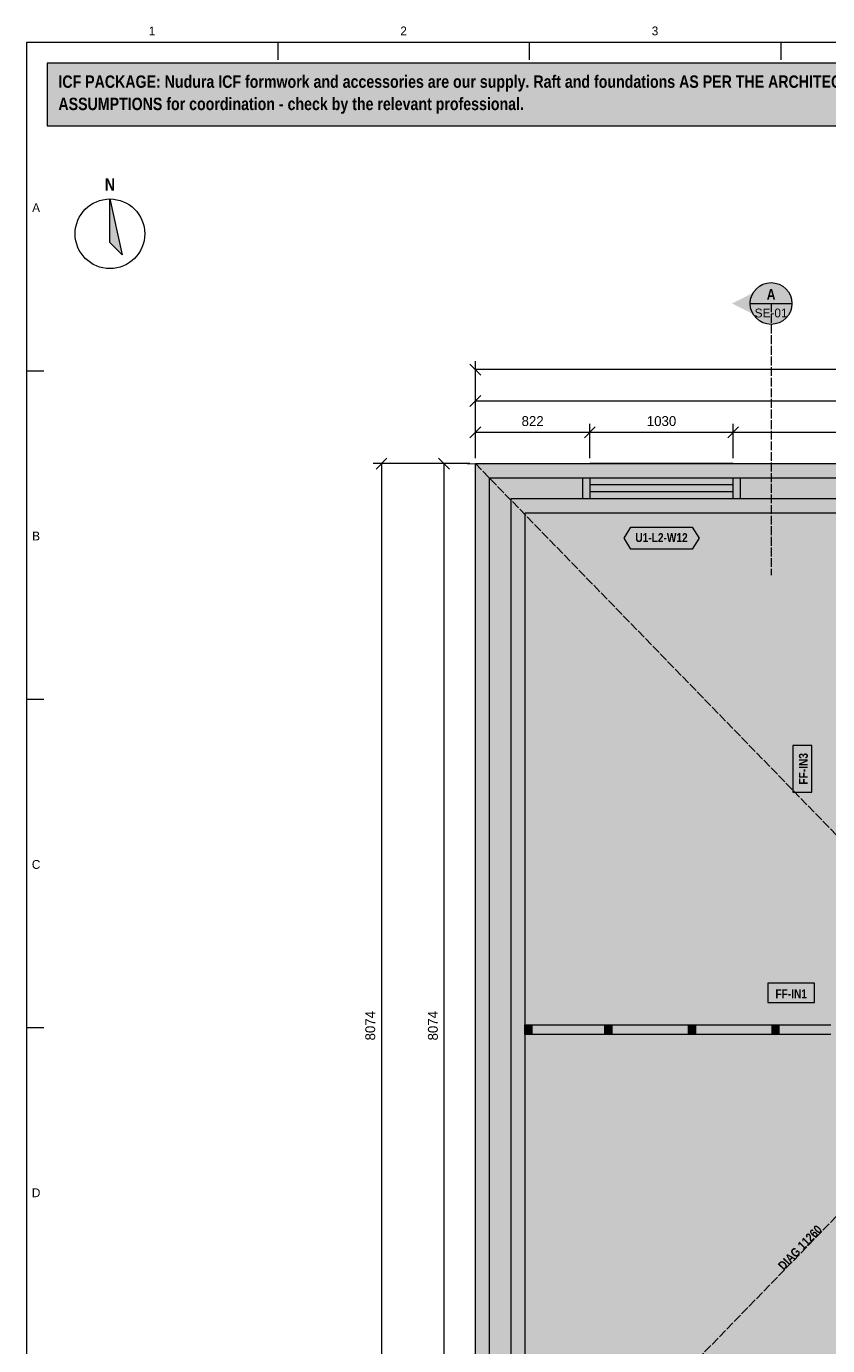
# Model space of a CAD drawing. Header units: millimetres. Extents: x 17 to 413, y 4 to 292.
# Tile 2 of 6: x 20 to 135, y 103 to 292. Entities that reach past the tile are written whole.
import ezdxf
from ezdxf.enums import TextEntityAlignment as Align

# ---------------------------------------------------------------- set-up
doc = ezdxf.new("R2010")
doc.units = ezdxf.units.MM
doc.linetypes.add('DASHED', pattern=[1.524, 1.27, -0.254])
for name, color, linetype in [('FILL-C_B2B2B5', 7, 'Continuous'), ('FILL-EPS', 7, 'Continuous'), ('FILL-INK', 7, 'Continuous'), ('FILL-RED', 7, 'Continuous'), ('FILL-TEAL_DK', 7, 'Continuous'), ('FILL-TIMBER', 7, 'Continuous'), ('FILL-WHITE', 7, 'Continuous'), ('LINE-C_85297A', 7, 'Continuous'), ('LINE-C_85297A-DASH', 7, 'DASHED'), ('LINE-INK', 7, 'Continuous'), ('LINE-RED', 7, 'Continuous'), ('LINE-RED-DASH', 7, 'DASHED'), ('LINE-STEEL_GREY', 7, 'Continuous'), ('LINE-STEEL_GREY-DASH', 7, 'DASHED'), ('LINE-TEAL_DK', 7, 'Continuous'), ('LINE-TIMBER_DK', 7, 'Continuous'), ('TEXT-C_85297A', 7, 'Continuous'), ('TEXT-INK', 7, 'Continuous'), ('TEXT-RED', 7, 'Continuous'), ('TEXT-STEEL_GREY', 7, 'Continuous'), ('TEXT-TEAL_DK', 7, 'Continuous')]:
    doc.layers.add(name, color=color, linetype=linetype)
doc.styles.add('OpenSansCondensed-Bold', font='OpenSansCondensed-Bold.ttf')

msp = doc.modelspace()

# ---------------------------------------------------------------- hatches: boundary and pattern name
at = {"layer": 'FILL-C_B2B2B5', "true_color": 0xb2b2b5}
h = msp.add_hatch(color=256, dxfattribs=at)
h.dxf.hatch_style = 1
h.paths.add_polyline_path([(86.54, 227.46), (239.46, 227.46), (239.46, 70.04), (86.54, 70.04)])
h.paths.add_polyline_path([(236.41, 73.09), (236.41, 224.41), (89.59, 224.41), (89.59, 73.09)], flags=0)
at = {"layer": 'FILL-EPS', "true_color": 0xccffff}
h = msp.add_hatch(color=256, dxfattribs=at)
h.dxf.hatch_style = 1
h.paths.add_polyline_path([(84.51, 229.49), (241.49, 229.49), (241.49, 68.01), (84.51, 68.01)])
h.paths.add_polyline_path([(86.54, 70.04), (239.46, 70.04), (239.46, 227.46), (86.54, 227.46)], flags=0)
h = msp.add_hatch(color=256, dxfattribs=at)
h.dxf.hatch_style = 1
h.paths.add_polyline_path([(89.59, 73.09), (89.59, 224.41), (236.41, 224.41), (236.41, 73.09)])
h.paths.add_polyline_path([(234.38, 75.12), (234.38, 222.38), (91.62, 222.38), (91.62, 75.12)], flags=0)
at = {"layer": 'FILL-INK', "true_color": 0x14141a}
h = msp.add_hatch(color=256, dxfattribs=at)
h.dxf.hatch_style = 1
h.paths.add_polyline_path([(32, 267.5), (33.75, 259.5), (32, 261.25)])
at = {"layer": 'FILL-RED', "true_color": 0xb81a1f}
h = msp.add_hatch(color=256, dxfattribs=at)
h.dxf.hatch_style = 1
h.paths.add_polyline_path([(121.39, 252.49), (126.99, 249.64), (126.99, 255.34)])
at = {"layer": 'FILL-TEAL_DK', "true_color": 0x006b5c}
h = msp.add_hatch(color=256, dxfattribs=at)
h.dxf.hatch_style = 1
h.paths.add_polyline_path([(99.95, 227.45), (100.95, 227.45), (100.95, 224.41), (99.95, 224.41)])
h = msp.add_hatch(color=256, dxfattribs=at)
h.dxf.hatch_style = 1
h.paths.add_polyline_path([(121.55, 227.45), (122.55, 227.45), (122.55, 224.41), (121.55, 224.41)])
at = {"layer": 'FILL-TIMBER', "true_color": 0xeddbb8}
h = msp.add_hatch(color=256, dxfattribs=at)
h.dxf.hatch_style = 1
h.paths.add_polyline_path([(92.63, 147.48), (91.92, 147.48), (91.63, 147.48), (91.63, 147.89), (91.63, 148.88), (92.34, 148.88), (92.63, 148.88), (92.63, 148.47)])
h = msp.add_hatch(color=256, dxfattribs=at)
h.dxf.hatch_style = 1
h.paths.add_polyline_path([(104.12, 147.48), (103.41, 147.48), (103.12, 147.48), (103.12, 147.89), (103.12, 148.88), (103.83, 148.88), (104.12, 148.88), (104.12, 148.47)])
h = msp.add_hatch(color=256, dxfattribs=at)
h.dxf.hatch_style = 1
h.paths.add_polyline_path([(116.12, 147.48), (115.41, 147.48), (115.12, 147.48), (115.12, 147.89), (115.12, 148.88), (115.83, 148.88), (116.12, 148.88), (116.12, 148.47)])
h = msp.add_hatch(color=256, dxfattribs=at)
h.dxf.hatch_style = 1
h.paths.add_polyline_path([(128.12, 147.48), (127.41, 147.48), (127.12, 147.48), (127.12, 147.89), (127.12, 148.88), (127.83, 148.88), (128.12, 148.88), (128.12, 148.47)])
at = {"layer": 'FILL-WHITE', "true_color": 0xfff5f0}
h = msp.add_hatch(color=256, dxfattribs=at)
h.dxf.hatch_style = 1
h.paths.add_polyline_path([(23, 278), (307, 278), (307, 287), (23, 287)])
at = {"layer": 'FILL-WHITE', "true_color": 0xffffff}
h = msp.add_hatch(color=256, dxfattribs=at)
h.dxf.hatch_style = 1
h.paths.add_polyline_path([(129.99, 252.49), (129.89, 253.27), (129.59, 253.99), (129.11, 254.61), (128.49, 255.09), (127.77, 255.39), (126.99, 255.49), (126.21, 255.39), (125.49, 255.09), (124.87, 254.61), (124.39, 253.99), (124.09, 253.27), (123.99, 252.49), (124.09, 251.71), (124.39, 250.99), (124.87, 250.37), (125.49, 249.89), (126.21, 249.59), (126.99, 249.49), (127.77, 249.59), (128.49, 249.89), (129.11, 250.37), (129.59, 250.99), (129.89, 251.71)])
h = msp.add_hatch(color=256, dxfattribs=at)
h.dxf.hatch_style = 1
h.paths.add_polyline_path([(105.86, 218.78), (106.86, 220.38), (115.64, 220.38), (116.64, 218.78), (115.64, 217.18), (106.86, 217.18)])
h = msp.add_hatch(color=256, dxfattribs=at)
h.dxf.hatch_style = 1
h.paths.add_polyline_path([(132.86, 182.3), (132.86, 188.99), (130.1, 188.99), (130.1, 182.3)])
h = msp.add_hatch(color=256, dxfattribs=at)
h.dxf.hatch_style = 1
h.paths.add_polyline_path([(126.53, 152.1), (133.22, 152.1), (133.22, 154.86), (126.53, 154.86)])
at = {"layer": 'FILL-WHITE', "true_color": 0xfaf5e8}
h = msp.add_hatch(color=256, dxfattribs=at)
h.dxf.hatch_style = 1
h.paths.add_polyline_path([(91.63, 147.89), (91.63, 148.88), (92.34, 148.88), (92.63, 148.88), (103.12, 148.88), (103.83, 148.88), (104.12, 148.88), (115.12, 148.88), (115.83, 148.88), (116.12, 148.88), (127.12, 148.88), (127.83, 148.88), (128.12, 148.88), (135.58, 148.88), (136.29, 148.88), (136.58, 148.88), (137.57, 148.88), (137.98, 148.88), (139.23, 148.88), (139.94, 148.88), (140.23, 148.88), (140.23, 148.47), (140.23, 147.48), (139.52, 147.48), (139.23, 147.48), (136.58, 147.48), (135.87, 147.48), (135.58, 147.48), (128.12, 147.48), (127.41, 147.48), (127.12, 147.48), (116.12, 147.48), (115.41, 147.48), (115.12, 147.48), (104.12, 147.48), (103.41, 147.48), (103.12, 147.48), (92.63, 147.48), (91.92, 147.48), (91.63, 147.48)])
at = {"layer": 'FILL-WHITE', "true_color": 0xffffff}
h = msp.add_hatch(color=256, dxfattribs=at)
h.dxf.hatch_style = 1
h.paths.add_polyline_path([(128.35, 111.39), (136.58, 119.85), (134.02, 122.33), (125.8, 113.87)])

# ---------------------------------------------------------------- linework, layer by layer
at = {"layer": 'LINE-C_85297A', "lineweight": 5}
msp.add_line((83.31, 229.51), (85.71, 229.47), dxfattribs=at)
at = {"layer": 'LINE-C_85297A-DASH', "lineweight": 5}
for p, q in [((84.51, 68.01), (241.49, 229.49)), ((84.51, 229.49), (241.49, 68.01))]:
    msp.add_line(p, q, dxfattribs=at)
at = {"layer": 'LINE-INK', "lineweight": 5}
for p, q in [((56.12, 290), (56.12, 287.5)), ((92.25, 290), (92.25, 287.5)), ((128.38, 290), (128.38, 287.5)), ((20, 242.83), (22.5, 242.83)), ((85.29, 242.21), (83.73, 243.77)), ((84.51, 230.29), (84.51, 244.19)), ((241.49, 242.99), (84.51, 242.99)), ((83.73, 237.71), (85.29, 239.27)), ((84.51, 230.29), (84.51, 239.69)), ((84.51, 238.49), (241.49, 238.49)), ((84.51, 230.29), (84.51, 235.19)), ((100.95, 230.29), (100.95, 235.19)), ((121.55, 230.29), (121.55, 235.19)), ((83.73, 233.21), (85.29, 234.77)), ((84.51, 233.99), (241.49, 233.99)), ((100.17, 233.21), (101.73, 234.77)), ((120.77, 233.21), (122.33, 234.77)), ((83.71, 229.49), (69.81, 229.49)), ((71.79, 230.27), (70.23, 228.71)), ((71.01, 229.49), (71.01, 68.01)), ((83.71, 229.49), (78.81, 229.49)), ((80.79, 228.71), (79.23, 230.27)), ((80.01, 68.01), (80.01, 229.49)), ((121.55, 229.49), (100.95, 229.49)), ((121.55, 226.43), (100.95, 226.43)), ((121.55, 225.43), (100.95, 225.43)), ((121.55, 222.38), (100.95, 222.38)), ((20, 195.67), (22.5, 195.67)), ((20, 148.5), (22.5, 148.5))]:
    msp.add_line(p, q, dxfattribs=at)
for points in [[(20, 7), (413, 7), (413, 290), (20, 290)], [(32, 267.5), (33.75, 259.5), (32, 261.25)], [(84.51, 68.01), (84.51, 229.49), (241.49, 229.49), (241.49, 68.01)], [(91.62, 75.12), (234.38, 75.12), (234.38, 222.38), (91.62, 222.38)], [(132.86, 182.3), (132.86, 188.99), (130.1, 188.99), (130.1, 182.3)], [(126.53, 152.1), (133.22, 152.1), (133.22, 154.86), (126.53, 154.86)]]:
    msp.add_lwpolyline(points, close=True, dxfattribs=at)
msp.add_lwpolyline([(135.58, 147.48), (128.12, 147.48), (127.41, 147.48), (127.12, 147.48), (116.12, 147.48), (115.41, 147.48), (115.12, 147.48), (104.12, 147.48), (103.41, 147.48), (103.12, 147.48), (92.63, 147.48), (91.92, 147.48), (91.63, 147.48), (91.63, 147.89), (91.63, 148.88), (92.34, 148.88), (92.63, 148.88), (103.12, 148.88), (103.83, 148.88), (104.12, 148.88), (115.12, 148.88), (115.83, 148.88), (116.12, 148.88), (127.12, 148.88), (127.83, 148.88), (128.12, 148.88), (135.58, 148.88)], dxfattribs=at)
msp.add_circle((32, 262.5), 5, dxfattribs=at)
at = {"layer": 'LINE-RED', "lineweight": 5}
msp.add_line((123.99, 252.49), (129.99, 252.49), dxfattribs=at)
msp.add_lwpolyline([(23, 278), (307, 278), (307, 287), (23, 287)], close=True, dxfattribs=at)
msp.add_circle((126.99, 252.49), 3, dxfattribs=at)
at = {"layer": 'LINE-RED-DASH', "lineweight": 5}
msp.add_line((126.99, 252.49), (126.99, 213.49), dxfattribs=at)
at = {"layer": 'LINE-STEEL_GREY', "lineweight": 5}
for points in [[(86.54, 227.46), (239.46, 227.46), (239.46, 70.04), (86.54, 70.04)], [(236.41, 73.09), (236.41, 224.41), (89.59, 224.41), (89.59, 73.09)]]:
    msp.add_lwpolyline(points, close=True, dxfattribs=at)
at = {"layer": 'LINE-STEEL_GREY-DASH', "lineweight": 5}
for points in [[(84.51, 229.49), (241.49, 229.49), (241.49, 68.01), (84.51, 68.01)], [(234.38, 222.38), (91.62, 222.38), (91.62, 75.12), (234.38, 75.12)]]:
    msp.add_lwpolyline(points, close=True, dxfattribs=at)
at = {"layer": 'LINE-TEAL_DK', "lineweight": 5}
for points in [[(99.95, 227.45), (100.95, 227.45), (100.95, 224.41), (99.95, 224.41)], [(121.55, 227.45), (122.55, 227.45), (122.55, 224.41), (121.55, 224.41)], [(105.86, 218.78), (106.86, 220.38), (115.64, 220.38), (116.64, 218.78), (115.64, 217.18), (106.86, 217.18)]]:
    msp.add_lwpolyline(points, close=True, dxfattribs=at)
at = {"layer": 'LINE-TIMBER_DK', "lineweight": 5}
for points in [[(92.63, 147.48), (91.92, 147.48), (91.63, 147.48), (91.63, 147.89), (91.63, 148.88), (92.34, 148.88), (92.63, 148.88), (92.63, 148.47)], [(104.12, 147.48), (103.41, 147.48), (103.12, 147.48), (103.12, 147.89), (103.12, 148.88), (103.83, 148.88), (104.12, 148.88), (104.12, 148.47)], [(116.12, 147.48), (115.41, 147.48), (115.12, 147.48), (115.12, 147.89), (115.12, 148.88), (115.83, 148.88), (116.12, 148.88), (116.12, 148.47)], [(128.12, 147.48), (127.41, 147.48), (127.12, 147.48), (127.12, 147.89), (127.12, 148.88), (127.83, 148.88), (128.12, 148.88), (128.12, 148.47)]]:
    msp.add_lwpolyline(points, close=True, dxfattribs=at)

# ---------------------------------------------------------------- texts
at = {"layer": 'TEXT-C_85297A', "style": 'OpenSansCondensed-Bold'}
msp.add_text('DIAG 11260', height=1.27, rotation=45.8096, dxfattribs=at).set_placement((131.6, 116.45), align=Align.CENTER)
at = {"layer": 'TEXT-INK', "style": 'OpenSansCondensed-Bold'}
for s, p in [('ICF PACKAGE: Nudura ICF formwork and accessories are our supply. Raft and foundations AS PER THE ARCHITECTURAL DRAWINGS; joist ledgers by the engineer. Floors, stairs, partitions, roof and joinery are drawn as DESIGN', (24.6, 283.47)), ('ASSUMPTIONS for coordination - check by the relevant professional.', (24.6, 280.27))]:
    msp.add_text(s, height=1.778, dxfattribs=at).set_placement(p)
for s, height, p in [('N', 1.78, (32, 268.7)), ('FF-IN1', 1.27, (129.88, 152.7))]:
    msp.add_text(s, height=height, dxfattribs=at).set_placement(p, align=Align.CENTER)
at = {"layer": 'TEXT-INK'}
for s, p in [('822', (92.73, 234.89)), ('1030', (111.25, 234.89))]:
    msp.add_text(s, height=1.422, dxfattribs=at).set_placement(p, align=Align.CENTER)
at = {"layer": 'TEXT-INK', "style": 'OpenSansCondensed-Bold'}
msp.add_text('FF-IN3', height=1.27, rotation=90, dxfattribs=at).set_placement((132.26, 185.65), align=Align.CENTER)
at = {"layer": 'TEXT-INK'}
for p in [(70.11, 148.75), (79.11, 148.75)]:
    msp.add_text('8074', height=1.422, rotation=90, dxfattribs=at).set_placement(p, align=Align.CENTER)
at = {"layer": 'TEXT-RED', "style": 'OpenSansCondensed-Bold'}
msp.add_text('A', height=1.52, dxfattribs=at).set_placement((126.99, 253.04), align=Align.CENTER)
at = {"layer": 'TEXT-RED'}
msp.add_text('SE-01', height=1.27, dxfattribs=at).set_placement((126.99, 250.49), align=Align.CENTER)
at = {"layer": 'TEXT-STEEL_GREY'}
for s, p in [('1', (38.06, 291)), ('2', (74.19, 291)), ('3', (110.31, 291)), ('A', (21.4, 265.62)), ('B', (21.4, 218.45)), ('C', (21.4, 171.28)), ('D', (21.4, 124.12))]:
    msp.add_text(s, height=1.27, dxfattribs=at).set_placement(p, align=Align.CENTER)
at = {"layer": 'TEXT-TEAL_DK', "style": 'OpenSansCondensed-Bold'}
msp.add_text('U1-L2-W12', height=1.27, dxfattribs=at).set_placement((111.25, 218.23), align=Align.CENTER)

doc.saveas('drawing.dxf')
